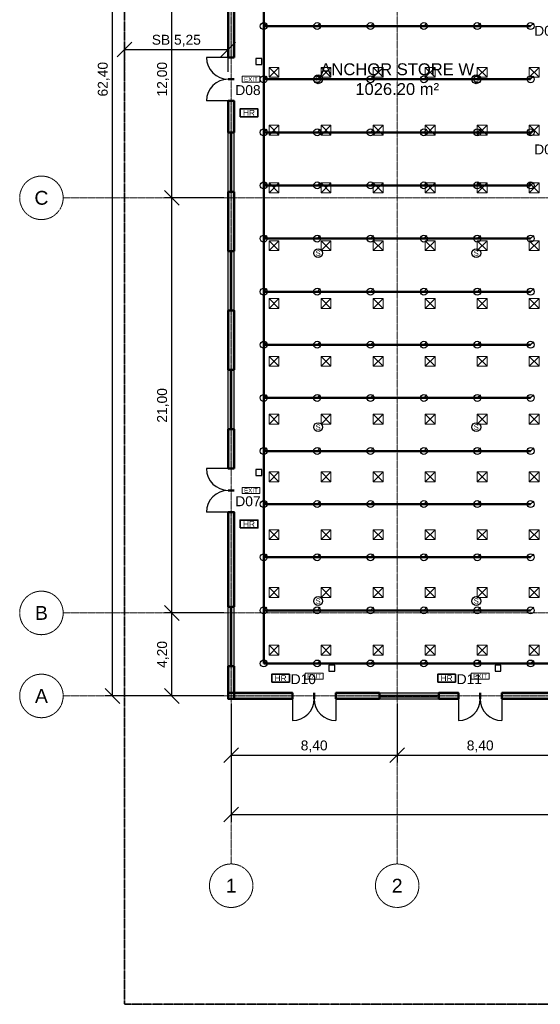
# Model space of a CAD drawing. Header units: millimetres. Extents: x -5300 to 125300, y -375 to 90375.
# Tile 1 of 9: x -5300 to 21042, y 0 to 49812. Entities that reach past the tile are written whole.
import ezdxf
from ezdxf.enums import TextEntityAlignment as Align

# ---------------------------------------------------------------- set-up
doc = ezdxf.new("R2010")
doc.units = ezdxf.units.MM
doc.linetypes.add('CENTER', pattern=[5.08, 3.175, -0.635, 0.635, -0.635])
doc.linetypes.add('PHANTOM', pattern=[6.35, 3.175, -0.635, 0.635, -0.635, 0.635, -0.635])
for name, color, linetype, lineweight in [('AMBIENTE', 2, 'Continuous', 18), ('COTA', 1, 'Continuous', 18), ('E-ANNO-TEXT', 52, 'Continuous', 18), ('E-FALM', 230, 'Continuous', 25), ('E-LITE-EMER', 40, 'Continuous', 18), ('EIXO', 1, 'CENTER', 13), ('ESQUADRIA-TAG', 2, 'Continuous', 18), ('FP-ANNO-TEXT', 14, 'Continuous', 18), ('FP-HOSE', 20, 'Continuous', 35), ('FP-SPRK-HEAD', 1, 'Continuous', 25), ('FP-SPRK-PIPE', 12, 'Continuous', 50), ('HACHURA', 8, 'Continuous', 9), ('JANELA', 5, 'Continuous', 25), ('LIMITE-LOTE', 1, 'PHANTOM', 35), ('M-HVAC-SCD', 4, 'Continuous', 18), ('PAREDE', 7, 'Continuous', 50), ('PORTA', 3, 'Continuous', 25)]:
    doc.layers.add(name, color=color, linetype=linetype, lineweight=lineweight)
doc.styles.add('BR-ARIAL', font='arial.ttf')
doc.dimstyles.new('BR-100-M', dxfattribs={"dimscale": 250, "dimtxt": 2, "dimasz": 1.5, "dimexe": 1.5, "dimexo": 1.5, "dimgap": 0.8, "dimtad": 1, "dimlfac": 0.001, "dimzin": 0, "dimtxsty": 'BR-ARIAL', "dimtsz": 1.5, "dimcen": 2.5, "dimclrd": 256, "dimclre": 256, "dimclrt": 256, "dimazin": 3, "dimtfac": 1, "dimtmove": 0, "dimatfit": 3})

msp = doc.modelspace()

# ---------------------------------------------------------------- hatches: boundary and pattern name
at = {"layer": 'HACHURA'}
for points in [[(5550, 47900), (5550, 53100), (5250, 53100), (5250, 47900)], [(5550, 44100), (5550, 45700), (5250, 45700), (5250, 44100)], [(5550, 38100), (5550, 41100), (5250, 41100), (5250, 38100)], [(5550, 32100), (5550, 35100), (5250, 35100), (5250, 32100)], [(5550, 27100), (5550, 29100), (5250, 29100), (5250, 27100)], [(5550, 20100), (5550, 24900), (5250, 24900), (5250, 20100)], [(5550, 15450), (5550, 17100), (5250, 17100), (5250, 15450)], [(5250, 15450), (8500, 15450), (8500, 15750), (5250, 15750)], [(10700, 15450), (12900, 15450), (12900, 15750), (10700, 15750)], [(15900, 15450), (16900, 15450), (16900, 15750), (15900, 15750)], [(19100, 15450), (28100, 15450), (28100, 15750), (19100, 15750)]]:
    msp.add_hatch(color=256, dxfattribs=at).paths.add_polyline_path(points)

# ---------------------------------------------------------------- linework, layer by layer
at = {"layer": 'E-FALM'}
for points in [[(6650, 47550), (6950, 47550), (6950, 47850), (6650, 47850)], [(6650, 26750), (6950, 26750), (6950, 27050), (6650, 27050)], [(10350, 16850), (10650, 16850), (10650, 17150), (10350, 17150)], [(18750, 16850), (19050, 16850), (19050, 17150), (18750, 17150)]]:
    msp.add_lwpolyline(points, close=True, dxfattribs=at)
for centre in [(9800, 46800), (17800, 46800), (9800, 38000), (17800, 38000), (9800, 29200), (17800, 29200), (9800, 20400), (17800, 20400)]:
    msp.add_circle(centre, 225, dxfattribs=at)
at = {"layer": 'E-LITE-EMER'}
for points in [[(5950, 46650), (6850, 46650), (6850, 46950), (5950, 46950)], [(5950, 25850), (6850, 25850), (6850, 26150), (5950, 26150)], [(9150, 16450), (10050, 16450), (10050, 16750), (9150, 16750)], [(17550, 16450), (18450, 16450), (18450, 16750), (17550, 16750)]]:
    msp.add_lwpolyline(points, close=True, dxfattribs=at)
at = {"layer": 'EIXO'}
for p, q in [((5400, 7100), (5400, 86500)), ((13800, 7100), (13800, 86500)), ((-3100, 40800), (123100, 40800)), ((-3100, 19800), (123100, 19800)), ((-3100, 15600), (123100, 15600))]:
    msp.add_line(p, q, dxfattribs=at)
for centre in [(-4200, 40800), (-4200, 19800), (-4200, 15600), (5400, 6000), (13800, 6000)]:
    msp.add_circle(centre, 1100, dxfattribs=at)
at = {"layer": 'FP-HOSE'}
for points in [[(5850, 44900), (6750, 44900), (6750, 45300), (5850, 45300)], [(5850, 24100), (6750, 24100), (6750, 24500), (5850, 24500)], [(7450, 16300), (8350, 16300), (8350, 16700), (7450, 16700)], [(15850, 16300), (16750, 16300), (16750, 16700), (15850, 16700)]]:
    msp.add_lwpolyline(points, close=True, dxfattribs=at)
at = {"layer": 'FP-SPRK-HEAD'}
for p, q in [((7050, 49486.957), (7207.5, 49644.457)), ((9750, 49486.957), (9907.5, 49644.457)), ((12450, 49486.957), (12607.5, 49644.457)), ((15150, 49486.957), (15307.5, 49644.457)), ((17850, 49486.957), (18007.5, 49644.457)), ((20550, 49486.957), (20707.5, 49644.457)), ((7050, 46800), (7207.5, 46957.5)), ((9750, 46800), (9907.5, 46957.5)), ((12450, 46800), (12607.5, 46957.5)), ((15150, 46800), (15307.5, 46957.5)), ((17850, 46800), (18007.5, 46957.5)), ((20550, 46800), (20707.5, 46957.5)), ((7050, 44113.043), (7207.5, 44270.543)), ((9750, 44113.043), (9907.5, 44270.543)), ((12450, 44113.043), (12607.5, 44270.543)), ((15150, 44113.043), (15307.5, 44270.543)), ((17850, 44113.043), (18007.5, 44270.543)), ((20550, 44113.043), (20707.5, 44270.543)), ((7050, 41426.087), (7207.5, 41583.587)), ((9750, 41426.087), (9907.5, 41583.587)), ((12450, 41426.087), (12607.5, 41583.587)), ((15150, 41426.087), (15307.5, 41583.587)), ((17850, 41426.087), (18007.5, 41583.587)), ((20550, 41426.087), (20707.5, 41583.587)), ((7050, 38739.13), (7207.5, 38896.63)), ((9750, 38739.13), (9907.5, 38896.63)), ((12450, 38739.13), (12607.5, 38896.63)), ((15150, 38739.13), (15307.5, 38896.63)), ((17850, 38739.13), (18007.5, 38896.63)), ((20550, 38739.13), (20707.5, 38896.63)), ((7050, 36052.174), (7207.5, 36209.674)), ((9750, 36052.174), (9907.5, 36209.674)), ((12450, 36052.174), (12607.5, 36209.674)), ((15150, 36052.174), (15307.5, 36209.674)), ((17850, 36052.174), (18007.5, 36209.674)), ((20550, 36052.174), (20707.5, 36209.674)), ((7050, 33365.217), (7207.5, 33522.717)), ((9750, 33365.217), (9907.5, 33522.717)), ((12450, 33365.217), (12607.5, 33522.717)), ((15150, 33365.217), (15307.5, 33522.717)), ((17850, 33365.217), (18007.5, 33522.717)), ((20550, 33365.217), (20707.5, 33522.717)), ((7050, 30678.261), (7207.5, 30835.761)), ((9750, 30678.261), (9907.5, 30835.761)), ((12450, 30678.261), (12607.5, 30835.761)), ((15150, 30678.261), (15307.5, 30835.761)), ((17850, 30678.261), (18007.5, 30835.761)), ((20550, 30678.261), (20707.5, 30835.761)), ((7050, 27991.304), (7207.5, 28148.804)), ((9750, 27991.304), (9907.5, 28148.804)), ((12450, 27991.304), (12607.5, 28148.804)), ((15150, 27991.304), (15307.5, 28148.804)), ((17850, 27991.304), (18007.5, 28148.804)), ((20550, 27991.304), (20707.5, 28148.804)), ((7050, 25304.348), (7207.5, 25461.848)), ((9750, 25304.348), (9907.5, 25461.848)), ((12450, 25304.348), (12607.5, 25461.848)), ((15150, 25304.348), (15307.5, 25461.848)), ((17850, 25304.348), (18007.5, 25461.848)), ((20550, 25304.348), (20707.5, 25461.848)), ((7050, 22617.391), (7207.5, 22774.891)), ((9750, 22617.391), (9907.5, 22774.891)), ((12450, 22617.391), (12607.5, 22774.891)), ((15150, 22617.391), (15307.5, 22774.891)), ((17850, 22617.391), (18007.5, 22774.891)), ((20550, 22617.391), (20707.5, 22774.891)), ((7050, 19930.435), (7207.5, 20087.935)), ((9750, 19930.435), (9907.5, 20087.935)), ((12450, 19930.435), (12607.5, 20087.935)), ((15150, 19930.435), (15307.5, 20087.935)), ((17850, 19930.435), (18007.5, 20087.935)), ((20550, 19930.435), (20707.5, 20087.935)), ((7050, 17243.478), (7207.5, 17400.978)), ((9750, 17243.478), (9907.5, 17400.978)), ((12450, 17243.478), (12607.5, 17400.978)), ((15150, 17243.478), (15307.5, 17400.978)), ((17850, 17243.478), (18007.5, 17400.978)), ((20550, 17243.478), (20707.5, 17400.978))]:
    msp.add_line(p, q, dxfattribs=at)
for centre in [(7050, 49486.957), (9750, 49486.957), (12450, 49486.957), (15150, 49486.957), (17850, 49486.957), (20550, 49486.957), (7050, 46800), (9750, 46800), (12450, 46800), (15150, 46800), (17850, 46800), (20550, 46800), (7050, 44113.043), (9750, 44113.043), (12450, 44113.043), (15150, 44113.043), (17850, 44113.043), (20550, 44113.043), (7050, 41426.087), (9750, 41426.087), (12450, 41426.087), (15150, 41426.087), (17850, 41426.087), (20550, 41426.087), (7050, 38739.13), (9750, 38739.13), (12450, 38739.13), (15150, 38739.13), (17850, 38739.13), (20550, 38739.13), (7050, 36052.174), (9750, 36052.174), (12450, 36052.174), (15150, 36052.174), (17850, 36052.174), (20550, 36052.174), (7050, 33365.217), (9750, 33365.217), (12450, 33365.217), (15150, 33365.217), (17850, 33365.217), (20550, 33365.217), (7050, 30678.261), (9750, 30678.261), (12450, 30678.261), (15150, 30678.261), (17850, 30678.261), (20550, 30678.261), (7050, 27991.304), (9750, 27991.304), (12450, 27991.304), (15150, 27991.304), (17850, 27991.304), (20550, 27991.304), (7050, 25304.348), (9750, 25304.348), (12450, 25304.348), (15150, 25304.348), (17850, 25304.348), (20550, 25304.348), (7050, 22617.391), (9750, 22617.391), (12450, 22617.391), (15150, 22617.391), (17850, 22617.391), (20550, 22617.391), (7050, 19930.435), (9750, 19930.435), (12450, 19930.435), (15150, 19930.435), (17850, 19930.435), (20550, 19930.435), (7050, 17243.478), (9750, 17243.478), (12450, 17243.478), (15150, 17243.478), (17850, 17243.478), (20550, 17243.478)]:
    msp.add_circle(centre, 175, dxfattribs=at)
at = {"layer": 'FP-SPRK-PIPE'}
for p, q in [((7050, 49486.957), (7050, 52173.913)), ((7050, 49486.957), (9750, 49486.957)), ((7050, 46800), (7050, 49486.957)), ((9750, 49486.957), (12450, 49486.957)), ((12450, 49486.957), (15150, 49486.957)), ((15150, 49486.957), (17850, 49486.957)), ((17850, 49486.957), (20550, 49486.957)), ((7050, 46800), (9750, 46800)), ((7050, 44113.043), (7050, 46800)), ((9750, 46800), (12450, 46800)), ((12450, 46800), (15150, 46800)), ((15150, 46800), (17850, 46800)), ((17850, 46800), (20550, 46800)), ((7050, 44113.043), (9750, 44113.043)), ((7050, 41426.087), (7050, 44113.043)), ((9750, 44113.043), (12450, 44113.043)), ((12450, 44113.043), (15150, 44113.043)), ((15150, 44113.043), (17850, 44113.043)), ((17850, 44113.043), (20550, 44113.043)), ((7050, 41426.087), (9750, 41426.087)), ((7050, 38739.13), (7050, 41426.087)), ((9750, 41426.087), (12450, 41426.087)), ((12450, 41426.087), (15150, 41426.087)), ((15150, 41426.087), (17850, 41426.087)), ((17850, 41426.087), (20550, 41426.087)), ((7050, 38739.13), (9750, 38739.13)), ((7050, 36052.174), (7050, 38739.13)), ((9750, 38739.13), (12450, 38739.13)), ((12450, 38739.13), (15150, 38739.13)), ((15150, 38739.13), (17850, 38739.13)), ((17850, 38739.13), (20550, 38739.13)), ((7050, 36052.174), (9750, 36052.174)), ((7050, 33365.217), (7050, 36052.174)), ((9750, 36052.174), (12450, 36052.174)), ((12450, 36052.174), (15150, 36052.174)), ((15150, 36052.174), (17850, 36052.174)), ((17850, 36052.174), (20550, 36052.174)), ((7050, 33365.217), (9750, 33365.217)), ((7050, 30678.261), (7050, 33365.217)), ((9750, 33365.217), (12450, 33365.217)), ((12450, 33365.217), (15150, 33365.217)), ((15150, 33365.217), (17850, 33365.217)), ((17850, 33365.217), (20550, 33365.217)), ((7050, 30678.261), (9750, 30678.261)), ((7050, 27991.304), (7050, 30678.261)), ((9750, 30678.261), (12450, 30678.261)), ((12450, 30678.261), (15150, 30678.261)), ((15150, 30678.261), (17850, 30678.261)), ((17850, 30678.261), (20550, 30678.261)), ((7050, 27991.304), (9750, 27991.304)), ((7050, 25304.348), (7050, 27991.304)), ((9750, 27991.304), (12450, 27991.304)), ((12450, 27991.304), (15150, 27991.304)), ((15150, 27991.304), (17850, 27991.304)), ((17850, 27991.304), (20550, 27991.304)), ((7050, 25304.348), (9750, 25304.348)), ((7050, 22617.391), (7050, 25304.348)), ((9750, 25304.348), (12450, 25304.348)), ((12450, 25304.348), (15150, 25304.348)), ((15150, 25304.348), (17850, 25304.348)), ((17850, 25304.348), (20550, 25304.348)), ((7050, 22617.391), (9750, 22617.391)), ((7050, 19930.435), (7050, 22617.391)), ((9750, 22617.391), (12450, 22617.391)), ((12450, 22617.391), (15150, 22617.391)), ((15150, 22617.391), (17850, 22617.391)), ((17850, 22617.391), (20550, 22617.391)), ((7050, 19930.435), (9750, 19930.435)), ((7050, 17243.478), (7050, 19930.435)), ((9750, 19930.435), (12450, 19930.435)), ((12450, 19930.435), (15150, 19930.435)), ((15150, 19930.435), (17850, 19930.435)), ((17850, 19930.435), (20550, 19930.435)), ((7050, 17243.478), (9750, 17243.478)), ((7050, 17243.478), (22200, 17243.478)), ((9750, 17243.478), (12450, 17243.478)), ((12450, 17243.478), (15150, 17243.478)), ((15150, 17243.478), (17850, 17243.478)), ((17850, 17243.478), (20550, 17243.478))]:
    msp.add_line(p, q, dxfattribs=at)
at = {"layer": 'JANELA'}
for p, q in [((5250, 41100), (5250, 44100)), ((5362.5, 41100), (5362.5, 44100)), ((5437.5, 41100), (5437.5, 44100)), ((5550, 41100), (5550, 44100)), ((5250, 35100), (5250, 38100)), ((5362.5, 35100), (5362.5, 38100)), ((5437.5, 35100), (5437.5, 38100)), ((5550, 35100), (5550, 38100)), ((5250, 29100), (5250, 32100)), ((5362.5, 29100), (5362.5, 32100)), ((5437.5, 29100), (5437.5, 32100)), ((5550, 29100), (5550, 32100)), ((5250, 17100), (5250, 20100)), ((5362.5, 17100), (5362.5, 20100)), ((5437.5, 17100), (5437.5, 20100)), ((5550, 17100), (5550, 20100)), ((12900, 15750), (15900, 15750)), ((12900, 15637.5), (15900, 15637.5)), ((12900, 15562.5), (15900, 15562.5)), ((12900, 15450), (15900, 15450))]:
    msp.add_line(p, q, dxfattribs=at)
at = {"layer": 'LIMITE-LOTE'}
msp.add_lwpolyline([(0, 0), (120000, 0), (120000, 90000), (0, 90000)], close=True, dxfattribs=at)
at = {"layer": 'M-HVAC-SCD'}
for p, q in [((7316.667, 46900), (7816.667, 47400)), ((7316.667, 47400), (7816.667, 46900)), ((9950, 46900), (10450, 47400)), ((9950, 47400), (10450, 46900)), ((12583.333, 46900), (13083.333, 47400)), ((12583.333, 47400), (13083.333, 46900)), ((15216.667, 46900), (15716.667, 47400)), ((15216.667, 47400), (15716.667, 46900)), ((17850, 46900), (18350, 47400)), ((17850, 47400), (18350, 46900)), ((20483.333, 46900), (20983.333, 47400)), ((20483.333, 47400), (20983.333, 46900)), ((7316.667, 43976.19), (7816.667, 44476.19)), ((7316.667, 44476.19), (7816.667, 43976.19)), ((9950, 43976.19), (10450, 44476.19)), ((9950, 44476.19), (10450, 43976.19)), ((12583.333, 43976.19), (13083.333, 44476.19)), ((12583.333, 44476.19), (13083.333, 43976.19)), ((15216.667, 43976.19), (15716.667, 44476.19)), ((15216.667, 44476.19), (15716.667, 43976.19)), ((17850, 43976.19), (18350, 44476.19)), ((17850, 44476.19), (18350, 43976.19)), ((20483.333, 43976.19), (20983.333, 44476.19)), ((20483.333, 44476.19), (20983.333, 43976.19)), ((7316.667, 41052.381), (7816.667, 41552.381)), ((7316.667, 41552.381), (7816.667, 41052.381)), ((9950, 41052.381), (10450, 41552.381)), ((9950, 41552.381), (10450, 41052.381)), ((12583.333, 41052.381), (13083.333, 41552.381)), ((12583.333, 41552.381), (13083.333, 41052.381)), ((15216.667, 41052.381), (15716.667, 41552.381)), ((15216.667, 41552.381), (15716.667, 41052.381)), ((17850, 41052.381), (18350, 41552.381)), ((17850, 41552.381), (18350, 41052.381)), ((20483.333, 41052.381), (20983.333, 41552.381)), ((20483.333, 41552.381), (20983.333, 41052.381)), ((7316.667, 38128.571), (7816.667, 38628.571)), ((7316.667, 38628.571), (7816.667, 38128.571)), ((9950, 38128.571), (10450, 38628.571)), ((9950, 38628.571), (10450, 38128.571)), ((12583.333, 38128.571), (13083.333, 38628.571)), ((12583.333, 38628.571), (13083.333, 38128.571)), ((15216.667, 38128.571), (15716.667, 38628.571)), ((15216.667, 38628.571), (15716.667, 38128.571)), ((17850, 38128.571), (18350, 38628.571)), ((17850, 38628.571), (18350, 38128.571)), ((20483.333, 38128.571), (20983.333, 38628.571)), ((20483.333, 38628.571), (20983.333, 38128.571)), ((7316.667, 35204.762), (7816.667, 35704.762)), ((7316.667, 35704.762), (7816.667, 35204.762)), ((9950, 35204.762), (10450, 35704.762)), ((9950, 35704.762), (10450, 35204.762)), ((12583.333, 35204.762), (13083.333, 35704.762)), ((12583.333, 35704.762), (13083.333, 35204.762)), ((15216.667, 35204.762), (15716.667, 35704.762)), ((15216.667, 35704.762), (15716.667, 35204.762)), ((17850, 35204.762), (18350, 35704.762)), ((17850, 35704.762), (18350, 35204.762)), ((20483.333, 35204.762), (20983.333, 35704.762)), ((20483.333, 35704.762), (20983.333, 35204.762)), ((7316.667, 32280.952), (7816.667, 32780.952)), ((7316.667, 32780.952), (7816.667, 32280.952)), ((9950, 32280.952), (10450, 32780.952)), ((9950, 32780.952), (10450, 32280.952)), ((12583.333, 32280.952), (13083.333, 32780.952)), ((12583.333, 32780.952), (13083.333, 32280.952)), ((15216.667, 32280.952), (15716.667, 32780.952)), ((15216.667, 32780.952), (15716.667, 32280.952)), ((17850, 32280.952), (18350, 32780.952)), ((17850, 32780.952), (18350, 32280.952)), ((20483.333, 32280.952), (20983.333, 32780.952)), ((20483.333, 32780.952), (20983.333, 32280.952)), ((7316.667, 29357.143), (7816.667, 29857.143)), ((7316.667, 29857.143), (7816.667, 29357.143)), ((9950, 29357.143), (10450, 29857.143)), ((9950, 29857.143), (10450, 29357.143)), ((12583.333, 29357.143), (13083.333, 29857.143)), ((12583.333, 29857.143), (13083.333, 29357.143)), ((15216.667, 29357.143), (15716.667, 29857.143)), ((15216.667, 29857.143), (15716.667, 29357.143)), ((17850, 29357.143), (18350, 29857.143)), ((17850, 29857.143), (18350, 29357.143)), ((20483.333, 29357.143), (20983.333, 29857.143)), ((20483.333, 29857.143), (20983.333, 29357.143)), ((7316.667, 26433.333), (7816.667, 26933.333)), ((7316.667, 26933.333), (7816.667, 26433.333)), ((9950, 26433.333), (10450, 26933.333)), ((9950, 26933.333), (10450, 26433.333)), ((12583.333, 26433.333), (13083.333, 26933.333)), ((12583.333, 26933.333), (13083.333, 26433.333)), ((15216.667, 26433.333), (15716.667, 26933.333)), ((15216.667, 26933.333), (15716.667, 26433.333)), ((17850, 26433.333), (18350, 26933.333)), ((17850, 26933.333), (18350, 26433.333)), ((20483.333, 26433.333), (20983.333, 26933.333)), ((20483.333, 26933.333), (20983.333, 26433.333)), ((7316.667, 23509.524), (7816.667, 24009.524)), ((7316.667, 24009.524), (7816.667, 23509.524)), ((9950, 23509.524), (10450, 24009.524)), ((9950, 24009.524), (10450, 23509.524)), ((12583.333, 23509.524), (13083.333, 24009.524)), ((12583.333, 24009.524), (13083.333, 23509.524)), ((15216.667, 23509.524), (15716.667, 24009.524)), ((15216.667, 24009.524), (15716.667, 23509.524)), ((17850, 23509.524), (18350, 24009.524)), ((17850, 24009.524), (18350, 23509.524)), ((20483.333, 23509.524), (20983.333, 24009.524)), ((20483.333, 24009.524), (20983.333, 23509.524)), ((7316.667, 20585.714), (7816.667, 21085.714)), ((7316.667, 21085.714), (7816.667, 20585.714)), ((9950, 20585.714), (10450, 21085.714)), ((9950, 21085.714), (10450, 20585.714)), ((12583.333, 20585.714), (13083.333, 21085.714)), ((12583.333, 21085.714), (13083.333, 20585.714)), ((15216.667, 20585.714), (15716.667, 21085.714)), ((15216.667, 21085.714), (15716.667, 20585.714)), ((17850, 20585.714), (18350, 21085.714)), ((17850, 21085.714), (18350, 20585.714)), ((20483.333, 20585.714), (20983.333, 21085.714)), ((20483.333, 21085.714), (20983.333, 20585.714)), ((7316.667, 17661.905), (7816.667, 18161.905)), ((7316.667, 18161.905), (7816.667, 17661.905)), ((9950, 17661.905), (10450, 18161.905)), ((9950, 18161.905), (10450, 17661.905)), ((12583.333, 17661.905), (13083.333, 18161.905)), ((12583.333, 18161.905), (13083.333, 17661.905)), ((15216.667, 17661.905), (15716.667, 18161.905)), ((15216.667, 18161.905), (15716.667, 17661.905)), ((17850, 17661.905), (18350, 18161.905)), ((17850, 18161.905), (18350, 17661.905)), ((20483.333, 17661.905), (20983.333, 18161.905)), ((20483.333, 18161.905), (20983.333, 17661.905))]:
    msp.add_line(p, q, dxfattribs=at)
for points in [[(7316.667, 46900), (7816.667, 46900), (7816.667, 47400), (7316.667, 47400)], [(9950, 46900), (10450, 46900), (10450, 47400), (9950, 47400)], [(12583.333, 46900), (13083.333, 46900), (13083.333, 47400), (12583.333, 47400)], [(15216.667, 46900), (15716.667, 46900), (15716.667, 47400), (15216.667, 47400)], [(17850, 46900), (18350, 46900), (18350, 47400), (17850, 47400)], [(20483.333, 46900), (20983.333, 46900), (20983.333, 47400), (20483.333, 47400)], [(7316.667, 43976.19), (7816.667, 43976.19), (7816.667, 44476.19), (7316.667, 44476.19)], [(9950, 43976.19), (10450, 43976.19), (10450, 44476.19), (9950, 44476.19)], [(12583.333, 43976.19), (13083.333, 43976.19), (13083.333, 44476.19), (12583.333, 44476.19)], [(15216.667, 43976.19), (15716.667, 43976.19), (15716.667, 44476.19), (15216.667, 44476.19)], [(17850, 43976.19), (18350, 43976.19), (18350, 44476.19), (17850, 44476.19)], [(20483.333, 43976.19), (20983.333, 43976.19), (20983.333, 44476.19), (20483.333, 44476.19)], [(7316.667, 41052.381), (7816.667, 41052.381), (7816.667, 41552.381), (7316.667, 41552.381)], [(9950, 41052.381), (10450, 41052.381), (10450, 41552.381), (9950, 41552.381)], [(12583.333, 41052.381), (13083.333, 41052.381), (13083.333, 41552.381), (12583.333, 41552.381)], [(15216.667, 41052.381), (15716.667, 41052.381), (15716.667, 41552.381), (15216.667, 41552.381)], [(17850, 41052.381), (18350, 41052.381), (18350, 41552.381), (17850, 41552.381)], [(20483.333, 41052.381), (20983.333, 41052.381), (20983.333, 41552.381), (20483.333, 41552.381)], [(7316.667, 38128.571), (7816.667, 38128.571), (7816.667, 38628.571), (7316.667, 38628.571)], [(9950, 38128.571), (10450, 38128.571), (10450, 38628.571), (9950, 38628.571)], [(12583.333, 38128.571), (13083.333, 38128.571), (13083.333, 38628.571), (12583.333, 38628.571)], [(15216.667, 38128.571), (15716.667, 38128.571), (15716.667, 38628.571), (15216.667, 38628.571)], [(17850, 38128.571), (18350, 38128.571), (18350, 38628.571), (17850, 38628.571)], [(20483.333, 38128.571), (20983.333, 38128.571), (20983.333, 38628.571), (20483.333, 38628.571)], [(7316.667, 35204.762), (7816.667, 35204.762), (7816.667, 35704.762), (7316.667, 35704.762)], [(9950, 35204.762), (10450, 35204.762), (10450, 35704.762), (9950, 35704.762)], [(12583.333, 35204.762), (13083.333, 35204.762), (13083.333, 35704.762), (12583.333, 35704.762)], [(15216.667, 35204.762), (15716.667, 35204.762), (15716.667, 35704.762), (15216.667, 35704.762)], [(17850, 35204.762), (18350, 35204.762), (18350, 35704.762), (17850, 35704.762)], [(20483.333, 35204.762), (20983.333, 35204.762), (20983.333, 35704.762), (20483.333, 35704.762)], [(7316.667, 32280.952), (7816.667, 32280.952), (7816.667, 32780.952), (7316.667, 32780.952)], [(9950, 32280.952), (10450, 32280.952), (10450, 32780.952), (9950, 32780.952)], [(12583.333, 32280.952), (13083.333, 32280.952), (13083.333, 32780.952), (12583.333, 32780.952)], [(15216.667, 32280.952), (15716.667, 32280.952), (15716.667, 32780.952), (15216.667, 32780.952)], [(17850, 32280.952), (18350, 32280.952), (18350, 32780.952), (17850, 32780.952)], [(20483.333, 32280.952), (20983.333, 32280.952), (20983.333, 32780.952), (20483.333, 32780.952)], [(7316.667, 29357.143), (7816.667, 29357.143), (7816.667, 29857.143), (7316.667, 29857.143)], [(9950, 29357.143), (10450, 29357.143), (10450, 29857.143), (9950, 29857.143)], [(12583.333, 29357.143), (13083.333, 29357.143), (13083.333, 29857.143), (12583.333, 29857.143)], [(15216.667, 29357.143), (15716.667, 29357.143), (15716.667, 29857.143), (15216.667, 29857.143)], [(17850, 29357.143), (18350, 29357.143), (18350, 29857.143), (17850, 29857.143)], [(20483.333, 29357.143), (20983.333, 29357.143), (20983.333, 29857.143), (20483.333, 29857.143)], [(7316.667, 26433.333), (7816.667, 26433.333), (7816.667, 26933.333), (7316.667, 26933.333)], [(9950, 26433.333), (10450, 26433.333), (10450, 26933.333), (9950, 26933.333)], [(12583.333, 26433.333), (13083.333, 26433.333), (13083.333, 26933.333), (12583.333, 26933.333)], [(15216.667, 26433.333), (15716.667, 26433.333), (15716.667, 26933.333), (15216.667, 26933.333)], [(17850, 26433.333), (18350, 26433.333), (18350, 26933.333), (17850, 26933.333)], [(20483.333, 26433.333), (20983.333, 26433.333), (20983.333, 26933.333), (20483.333, 26933.333)], [(7316.667, 23509.524), (7816.667, 23509.524), (7816.667, 24009.524), (7316.667, 24009.524)], [(9950, 23509.524), (10450, 23509.524), (10450, 24009.524), (9950, 24009.524)], [(12583.333, 23509.524), (13083.333, 23509.524), (13083.333, 24009.524), (12583.333, 24009.524)], [(15216.667, 23509.524), (15716.667, 23509.524), (15716.667, 24009.524), (15216.667, 24009.524)], [(17850, 23509.524), (18350, 23509.524), (18350, 24009.524), (17850, 24009.524)], [(20483.333, 23509.524), (20983.333, 23509.524), (20983.333, 24009.524), (20483.333, 24009.524)], [(7316.667, 20585.714), (7816.667, 20585.714), (7816.667, 21085.714), (7316.667, 21085.714)], [(9950, 20585.714), (10450, 20585.714), (10450, 21085.714), (9950, 21085.714)], [(12583.333, 20585.714), (13083.333, 20585.714), (13083.333, 21085.714), (12583.333, 21085.714)], [(15216.667, 20585.714), (15716.667, 20585.714), (15716.667, 21085.714), (15216.667, 21085.714)], [(17850, 20585.714), (18350, 20585.714), (18350, 21085.714), (17850, 21085.714)], [(20483.333, 20585.714), (20983.333, 20585.714), (20983.333, 21085.714), (20483.333, 21085.714)], [(7316.667, 17661.905), (7816.667, 17661.905), (7816.667, 18161.905), (7316.667, 18161.905)], [(9950, 17661.905), (10450, 17661.905), (10450, 18161.905), (9950, 18161.905)], [(12583.333, 17661.905), (13083.333, 17661.905), (13083.333, 18161.905), (12583.333, 18161.905)], [(15216.667, 17661.905), (15716.667, 17661.905), (15716.667, 18161.905), (15216.667, 18161.905)], [(17850, 17661.905), (18350, 17661.905), (18350, 18161.905), (17850, 18161.905)], [(20483.333, 17661.905), (20983.333, 17661.905), (20983.333, 18161.905), (20483.333, 18161.905)]]:
    msp.add_lwpolyline(points, close=True, dxfattribs=at)
at = {"layer": 'PAREDE'}
for p, q in [((5550, 47900), (5250, 47900)), ((5550, 46800), (5250, 46800)), ((5550, 46800), (5250, 46800)), ((5550, 45700), (5250, 45700)), ((5550, 44100), (5250, 44100)), ((5550, 41100), (5250, 41100)), ((5550, 38100), (5250, 38100)), ((5550, 35100), (5250, 35100)), ((5550, 32100), (5250, 32100)), ((5550, 29100), (5250, 29100)), ((5550, 27100), (5250, 27100)), ((5550, 26000), (5250, 26000)), ((5550, 26000), (5250, 26000)), ((5550, 24900), (5250, 24900)), ((5550, 20100), (5250, 20100)), ((5550, 17100), (5250, 17100)), ((8500, 15450), (8500, 15750)), ((9600, 15450), (9600, 15750)), ((9600, 15450), (9600, 15750)), ((10700, 15450), (10700, 15750)), ((12900, 15450), (12900, 15750)), ((15900, 15450), (15900, 15750)), ((16900, 15450), (16900, 15750)), ((18000, 15450), (18000, 15750)), ((18000, 15450), (18000, 15750)), ((19100, 15450), (19100, 15750))]:
    msp.add_line(p, q, dxfattribs=at)
for points in [[(5550, 47900), (5550, 53100), (5250, 53100), (5250, 47900)], [(5550, 44100), (5550, 45700), (5250, 45700), (5250, 44100)], [(5550, 38100), (5550, 41100), (5250, 41100), (5250, 38100)], [(5550, 32100), (5550, 35100), (5250, 35100), (5250, 32100)], [(5550, 27100), (5550, 29100), (5250, 29100), (5250, 27100)], [(5550, 20100), (5550, 24900), (5250, 24900), (5250, 20100)], [(5550, 15450), (5550, 17100), (5250, 17100), (5250, 15450)], [(5250, 15450), (8500, 15450), (8500, 15750), (5250, 15750)], [(10700, 15450), (12900, 15450), (12900, 15750), (10700, 15750)], [(15900, 15450), (16900, 15450), (16900, 15750), (15900, 15750)], [(19100, 15450), (28100, 15450), (28100, 15750), (19100, 15750)]]:
    msp.add_lwpolyline(points, close=True, dxfattribs=at)
at = {"layer": 'PORTA'}
for p, q in [((5250, 47900), (4150, 47900)), ((5250, 45700), (4150, 45700)), ((5250, 27100), (4150, 27100)), ((5250, 24900), (4150, 24900)), ((8500, 15450), (8500, 14350)), ((10700, 15450), (10700, 14350)), ((16900, 15450), (16900, 14350)), ((19100, 15450), (19100, 14350))]:
    msp.add_line(p, q, dxfattribs=at)
for centre, start, end in [((5250, 47900), 180, -90), ((5250, 45700), 90, 180), ((5250, 27100), 180, -90), ((5250, 24900), 90, 180), ((8500, 15450), -90, 0), ((10700, 15450), 180, -90), ((16900, 15450), -90, 0), ((19100, 15450), 180, -90)]:
    msp.add_arc(centre, 1100, start, end, dxfattribs=at)

# ---------------------------------------------------------------- texts
at = {"layer": 'AMBIENTE', "insert": (13800, 46800), "char_height": 600, "attachment_point": 5, "style": 'BR-ARIAL'}
msp.add_mtext('ANCHOR STORE W\\P1026.20 m²', dxfattribs=at)
at = {"layer": 'E-ANNO-TEXT', "style": 'BR-ARIAL'}
for p in [(6400, 46800), (6400, 26000), (9600, 16600), (18000, 16600)]:
    msp.add_text('EXIT', height=225, dxfattribs=at).set_placement(p, align=Align.MIDDLE_CENTER)
at = {"layer": 'E-FALM', "style": 'BR-ARIAL'}
for p in [(9800, 46800), (17800, 46800), (9800, 38000), (17800, 38000), (9800, 29200), (17800, 29200), (9800, 20400), (17800, 20400)]:
    msp.add_text('S', height=270, dxfattribs=at).set_placement(p, align=Align.MIDDLE_CENTER)
at = {"layer": 'EIXO', "style": 'BR-ARIAL'}
for s, p in [('C', (-4200, 40800)), ('B', (-4200, 19800)), ('A', (-4200, 15600)), ('1', (5400, 6000)), ('2', (13800, 6000))]:
    msp.add_text(s, height=700, dxfattribs=at).set_placement(p, align=Align.MIDDLE_CENTER)
at = {"layer": 'ESQUADRIA-TAG', "style": 'BR-ARIAL'}
for s, p in [('D06', (21375, 49250)), ('D08', (6250, 46250)), ('D05', (21375, 43250)), ('D07', (6250, 25450)), ('D10', (9050, 16450)), ('D11', (17450, 16450))]:
    msp.add_text(s, height=500, dxfattribs=at).set_placement(p, align=Align.MIDDLE_CENTER)
at = {"layer": 'FP-ANNO-TEXT', "style": 'BR-ARIAL'}
for p in [(6300, 45100), (6300, 24300), (7900, 16500), (16300, 16500)]:
    msp.add_text('HR', height=300, dxfattribs=at).set_placement(p, align=Align.MIDDLE_CENTER)

# ---------------------------------------------------------------- dimensions: what is measured, and where the dimension line sits
at = {"layer": 'COTA'}
for base, p1, p2 in [((-600, 15600), (5400, 15600), (5400, 78000)), ((2400, 40800), (5400, 40800), (5400, 52800)), ((2400, 19800), (5400, 19800), (5400, 40800)), ((2400, 15600), (5400, 15600), (5400, 19800))]:
    msp.add_linear_dim(base=base, p1=p1, p2=p2, angle=90, dimstyle='BR-100-M', dxfattribs=at).render()
msp.add_linear_dim(base=(0, 48300), p1=(0, 46800), p2=(5250, 46800), text='SB <>', dimstyle='BR-100-M', dxfattribs=at).render()
for base, p1, p2 in [((5400, 12600), (5400, 15600), (13800, 15600)), ((5400, 9600), (5400, 15600), (114600, 15600)), ((13800, 12600), (13800, 15600), (22200, 15600))]:
    msp.add_linear_dim(base=base, p1=p1, p2=p2, dimstyle='BR-100-M', dxfattribs=at).render()

doc.saveas('drawing.dxf')
